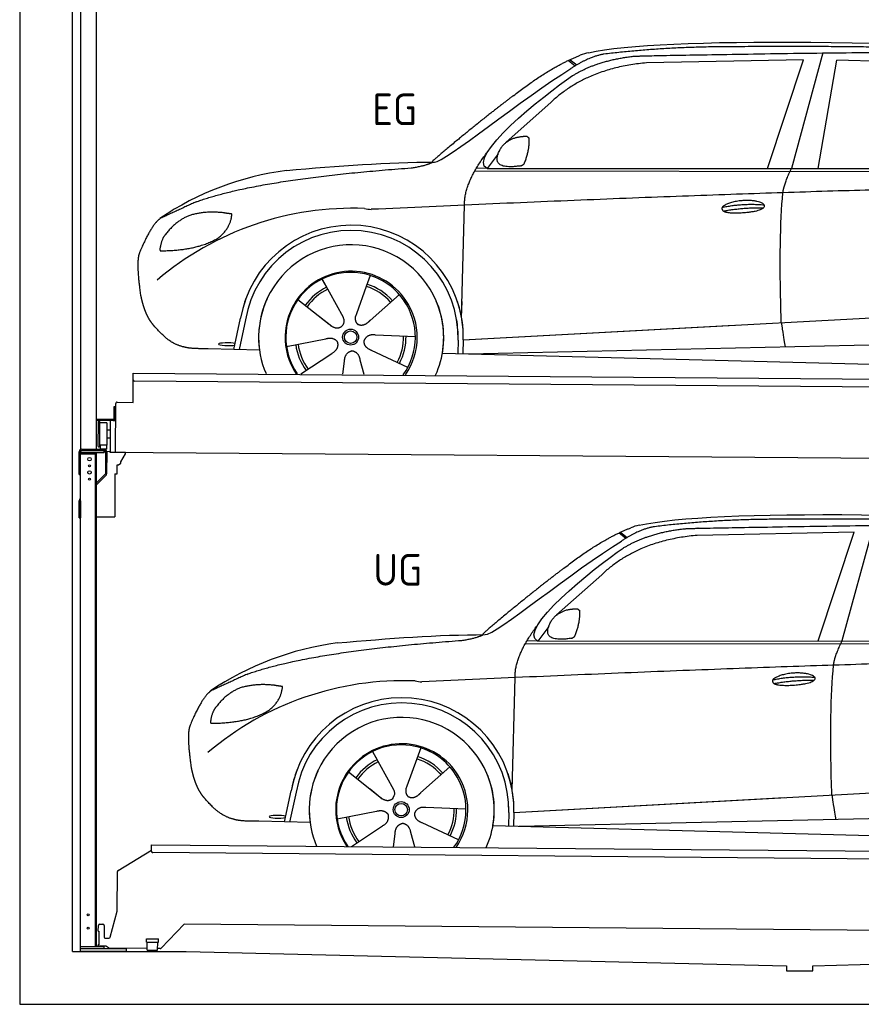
# Model space of a CAD drawing. Header units: millimetres. Extents: x -411 to 6777, y 0 to 6327.
# Tile 1 of 6: x 0 to 3183, y 0 to 3725. Entities that reach past the tile are written whole.
import ezdxf

# ---------------------------------------------------------------- set-up
doc = ezdxf.new("R2010")
doc.units = ezdxf.units.MM
for name, color, linetype, lineweight in [('car', 10, 'Continuous', 25), ('Gebäude', 7, 'Continuous', 25), ('Logo', 7, 'Continuous', 25), ('Plattform', 7, 'Continuous', 25), ('Sichtbare Kanten(DIN)', 7, 'Continuous', 25), ('Ständer hinten', 7, 'Continuous', 25)]:
    doc.layers.add(name, color=color, linetype=linetype, lineweight=lineweight)
doc.styles.get("Standard").update_dxf_attribs({"font": 'ISOCP.SHX'})

# ---------------------------------------------------------------- blocks, each defined once
blk = doc.blocks.new('UG Plattfrom Gl550')
at = {"layer": 'Plattform'}
for p, q in [((498.1, 578.8), (498.2, 597.8)), ((498.2, 597.8), (498.3, 603.8)), ((498.3, 603.8), (5435.1, 560.7)), ((371.8, 506.3), (498.1, 583.5)), ((5429.8, 530.7), (503, 573.7)), ((368.7, 352.3), (369.4, 502.1)), ((342.2, 253.9), (368.7, 352.3)), ((297.4, 276.5), (297.6, 298.5)), ((302.6, 303.5), (314.6, 303.4)), ((319.6, 298.3), (319.2, 255.3)), ((621.4, 302.7), (535.3, 212)), ((5347, 261.5), (621.4, 302.7)), ((297.4, 276.5), (299.7, 276.5)), ((299.7, 276.5), (299.3, 225.5)), ((296.9, 220.5), (297, 225.5)), ((299.3, 225.5), (297, 225.5)), ((324.2, 250.3), (337.3, 250.2)), ((479.6, 234.9), (479.7, 247.9)), ((479.6, 234.9), (524.6, 234.5)), ((479.7, 247.9), (524.7, 247.5)), ((481.8, 204.9), (482.1, 234.9)), ((521.8, 204.6), (522.1, 234.6)), ((524.6, 234.5), (524.7, 247.5)), ((325.2, 220.3), (296.9, 220.5)), ((335.5, 213.3), (328.3, 219.2)), ((481.8, 210.9), (338.6, 212.2)), ((481.8, 204.9), (521.8, 204.6)), ((531.7, 210.5), (521.8, 210.6))]:
    blk.add_line(p, q, dxfattribs=at)
for centre, start, end in [((503.1, 578.7), 179.5, 269.5), ((374.4, 502.1), 121.4261, 179.5), ((302.6, 298.5), 89.5, 179.5), ((314.6, 298.4), 359.5, 89.5), ((324.2, 255.3), 179.5, 269.5), ((337.4, 255.2), 269.5, 344.9258), ((325.1, 215.3), 50.8402, 89.5), ((338.6, 217.2), 230.8402, 269.5), ((531.7, 215.5), 269.5, 316.4902)]:
    blk.add_arc(centre, 5, start, end, dxfattribs=at)
blk = doc.blocks.new('Palette EG Gl550')
at = {"layer": 'Sichtbare Kanten(DIN)'}
for p, q in [((428.6, 2277), (429.5, 2387)), ((429.5, 2387), (5467.3, 2348)), ((5462.1, 2318), (434.2, 2357)), ((362.6, 2087.5), (363.6, 2272.5)), ((368.6, 2277.5), (428.6, 2277)), ((356.5, 2260.3), (356.1, 2214.3)), ((363.5, 2260.2), (356.5, 2260.3)), ((358.1, 2213.3), (358.5, 2260.3)), ((354.1, 2212.3), (292.8, 2212.8)), ((293.1, 2212.8), (293.1, 2207.8)), ((293.1, 2210.8), (355.1, 2210.3)), ((355.1, 2207.3), (293.1, 2207.8)), ((297.3, 2110.5), (298, 2204.5)), ((302, 2204.5), (301.3, 2110.5)), ((330, 2199.4), (329.3, 2115.2)), ((342.6, 2207.4), (341.7, 2087.7)), ((355.1, 2207.3), (355.1, 2210.3)), ((363.1, 2213.2), (358.1, 2213.3)), ((358.2, 2213.3), (363.1, 2213.2)), ((342.3, 2171.9), (329.8, 2172.3)), ((342.1, 2141.7), (329.5, 2141.8)), ((328.9, 2115), (303.9, 2115)), ((303.9, 2115), (303.9, 2100)), ((328.9, 2115), (303.9, 2115)), ((303.9, 2115), (303.9, 2100)), ((303.9, 2100), (328.9, 2100)), ((328.9, 2100), (303.9, 2100)), ((328.9, 2115), (328.9, 2100)), ((328.9, 2115), (328.9, 2100)), ((5465, 2048), (341.7, 2087.7))]:
    blk.add_line(p, q, dxfattribs=at)
for centre, radius, start, end in [((434.3, 2362), 5, 179.556, 269.556), ((368.6, 2272.5), 5, 89.556, 179.556), ((300, 2204.5), 2, 359.3444, 179.3444), ((302.4, 2200.4), 0.4, 179.3444, 271.7264), ((313.4, 1873.4), 326.8, 87.1681, 91.938), ((329.6, 2199.4), 0.4, 359.3444, 86.9565), ((354.1, 2214.3), 2.01, 269.7445, 359.3674), ((355.1, 2213.3), 3, 269.7663, 359.5554), ((355.1, 2213.3), 6, 269.556, 359.556), ((355.1, 2213.3), 6, 269.5566, 359.5553), ((299.3, 2110.5), 2, 179.3444, 359.3444), ((301.7, 2114.6), 0.4, 86.9623, 179.3444), ((302.7, 2123.3), 8.39, 263.3001, 278.0521), ((328.9, 2115.2), 0.4, 267.6536, 359.3444)]:
    blk.add_arc(centre, radius, start, end, dxfattribs=at)
blk = doc.blocks.new('Ständer hinten')
at = {"layer": 'Ständer hinten'}
for p, q in [((229.9, 5112), (229.9, 2098.6)), ((229.9, 5112), (289.9, 5112)), ((289.9, 2100), (289.9, 5112)), ((289.9, 4992), (312.9, 4992)), ((312.9, 4992), (312.9, 4490.7)), ((312.9, 4490.7), (289.9, 4491)), ((230, 2090), (230, 2087)), ((230, 2087), (318.9, 2087)), ((318.9, 2095), (235, 2095)), ((318.9, 2095), (318.9, 2087))]:
    blk.add_line(p, q, dxfattribs=at)
blk = doc.blocks.new('Car_EG')
at = {"layer": 'car'}
for p, q in [((3037.9, 3598.8), (2918.5, 3161.9)), ((2075.4, 3570.6), (2101.4, 3550.1)), ((2081.3, 3573.3), (2106.7, 3553.2)), ((2964.5, 3573), (2370.7, 3561.1)), ((2828.5, 3161.9), (2964.5, 3573)), ((3020.2, 3162), (3091, 3571.1)), ((3792.6, 3554.8), (3091, 3571.1)), ((2009.8, 3412.5), (1839, 3260.1)), ((1809.4, 3217), (1768.3, 3161.3)), ((1721.3, 3152.4), (4364.6, 3149.2)), ((1768.3, 3161.3), (1727, 3162.4)), ((1768.3, 3161.3), (4420.2, 3162.7)), ((1671.2, 2597.6), (1682.3, 3023.1)), ((1325.6, 2757.3), (1310.5, 2715.6)), ((1143.3, 2743.6), (1160.5, 2712.6)), ((1143.5, 2743.6), (1222.8, 2599.9)), ((1310.5, 2715.6), (1273.2, 2612.5)), ((1435.9, 2685.1), (1325, 2587)), ((1052.3, 2666.4), (1171, 2572.3)), ((1671.2, 2597.6), (1672.8, 2658.3)), ((1273.2, 2612.5), (1269.4, 2602.2)), ((1677.7, 2513), (3547.7, 2615.1)), ((810, 2477.3), (835.6, 2594.9)), ((854.1, 2589.5), (829.5, 2476.7)), ((1133.8, 2601.8), (1180.1, 2565.1)), ((1677.7, 2513), (2701.8, 2569)), ((1009, 2488.8), (1157.7, 2517.7)), ((1496.5, 2525.5), (1345.2, 2531.8)), ((1658.1, 2512.4), (1656.8, 2462)), ((1677.7, 2513), (1676.5, 2461.5)), ((1697, 2460.9), (3582.9, 2502.3)), ((907, 2474.7), (712.8, 2479.9)), ((1063.5, 2384.5), (1180.5, 2462.2)), ((1468.3, 2409.5), (1331, 2473.5)), ((1598.6, 2463.5), (3647.1, 2410.1)), ((1222.2, 2383.1), (1228.3, 2432.6)), ((1303.4, 2382.4), (1288.2, 2437.1))]:
    blk.add_line(p, q, dxfattribs=at)
for radius in [30.1, 23.6]:
    blk.add_circle((1251.5, 2523.8), radius, dxfattribs=at)
for centre, radius, start, end in [((2188.5, 3429.2), 174.5, 102.3489, 113.0153), ((1156.1, 2041.5), 1122.3, 97.5147, 123.9129), ((1259.2, 1870.1), 1141.2, 87.724, 130.3913), ((1332, 3124.5), 117.4, 256.4608, 268.6636), ((1253.6, 2522.9), 424.2, 10.1481, 170.2223), ((1253.4, 2522.7), 404.8, 358.5419, 170.499), ((1253.6, 2522.9), 350, 350.2258, 187.9239), ((1251.5, 2523.8), 245, 51.7123, 188.2101), ((1253.6, 2522.9), 250, 34.003, 143.5989), ((1251.5, 2523.8), 245, 30.221, 72.4019), ((1251.5, 2523.8), 209.6, 41.1302, 72.8747), ((1251.5, 2523.8), 209.6, 115.7372, 144.8747), ((1251.5, 2523.8), 200.6, 115.5705, 145.0215), ((1251.5, 2523.8), 200.6, 41.1155, 72.9111), ((1253.6, 2522.9), 424.2, 158.9384, 170.2223), ((1253.6, 2522.9), 350, 154.4856, 203.0931), ((1253.6, 2522.9), 350, 154.4856, 157.347), ((1253.6, 2522.9), 250, 143.5989, 213.5789), ((1251.5, 2523.8), 245, 144.4019, 214.6129), ((1253.6, 2522.9), 250, 143.5989, 147.9713), ((1251.5, 2523.8), 245, 143.0042, 147.4925), ((1251.5, 2523.8), 200.6, 41.1155, 44.3784), ((1251.5, 2523.8), 245, 324.3871, 34.5977), ((1253.6, 2522.9), 250, 325.4211, 34.003), ((1253.6, 2522.9), 250, 29.7422, 34.003), ((1253.6, 2522.9), 350, 350.2258, 23.1163), ((1253.6, 2522.9), 424.2, 358.6661, 18.6635), ((1253.6, 2522.9), 350, 335.9069, 11.3993), ((1253.6, 2522.9), 404.6, 358.5068, 9.6777), ((1253.6, 2522.9), 424.2, 358.6661, 9.1695), ((1251.5, 2523.8), 209.6, 187.7372, 216.8747), ((1251.5, 2523.8), 200.6, 187.5904, 217.0215), ((1251.5, 2523.8), 200.6, 331.5904, 1.0215), ((1251.5, 2523.8), 209.6, 331.7372, 0.8747)]:
    blk.add_arc(centre, radius, start, end, dxfattribs=at)
blk.add_ellipse((785.5, 2496.9), major_axis=(33.6, -0.3), ratio=0.157274, start_param=0.513473, end_param=5.704241, dxfattribs=at)
for points, degree in [([(2151.2, 3599.7), (2438.8, 3661.3), (3323.8, 3648), (4495.8, 3584.7)], 3), ([(2681.9, 3622.1), (2439, 3622), (2209.6, 3594.1)], 2), ([(3646, 3607.4), (3297.8, 3626.8), (2681.9, 3622.1)], 2), ([(1866.9, 3436.8), (2008, 3547.1), (2120.2, 3589.8)], 2), ([(2209.6, 3594.1), (2153.4, 3585.1), (2085, 3539.8)], 2), ([(2091.3, 3513.1), (2185.1, 3570.8), (2320.7, 3586)], 2), ([(1568.6, 3185.8), (1604.3, 3182), (1906.5, 3430.9), (2085, 3539.8)], 3), ([(2370.7, 3561.1), (2146.6, 3541.8), (2009.8, 3412.5)], 2), ([(1768.3, 3161.3), (1685.3, 3201.4), (1979.2, 3437.7), (2091.3, 3513.1)], 3), ([(1866.9, 3436.8), (1785.8, 3376.3), (1683.4, 3292.9), (1554.1, 3187.7), (1560, 3185.7)], 4), ([(1817.6, 3234.6), (1834.1, 3264.9), (1876.9, 3279)], 2), ([(1876.9, 3279), (1905.6, 3284.7), (1918.5, 3283.5)], 2), ([(1918.5, 3283.5), (1924.5, 3277.4), (1927, 3277.3)], 2), ([(1908.1, 3179.4), (1929.6, 3232.4), (1927, 3277.3)], 2), ([(1682.3, 3023.1), (1679.9, 3106.7), (1768.8, 3224)], 2), ([(1894.6, 3171.7), (1772.4, 3153), (1817.6, 3234.6)], 2), ([(1009.4, 3154.2), (1205.7, 3172.1), (1390.9, 3185.2), (1568.6, 3185.8)], 3), ([(1480.7, 3163.9), (1533.9, 3171.8), (1559.7, 3184.7)], 2), ([(1894.6, 3171.7), (1900.7, 3173.5), (1908.1, 3179.4)], 2), ([(667.1, 3035.4), (903.7, 3122), (1480.7, 3163.9)], 2), ([(2886.6, 3070), (2889.7, 3101), (2918.5, 3161.9)], 2), ([(4638.8, 3091), (3762.4, 3119.4), (1329.3, 3007.2)], 2), ([(667.1, 3035.4), (532.9, 2973.5)], 1), ([(2656.5, 3014.7), (2732, 3030.9), (2815.5, 3024.4)], 2), ([(643.1, 2984.4), (590.8, 2963.7), (552.7, 2913.7)], 2), ([(770, 2994.2), (702.5, 3001.9), (643.1, 2984.4)], 2), ([(752.9, 2900.7), (798.9, 2937.7), (802.6, 2989.5)], 2), ([(802.6, 2989.5), (784.9, 2991.6), (770, 2994.2)], 2), ([(2661.4, 3000.8), (2735.6, 3014.7), (2813.5, 3013.3)], 2), ([(532.9, 2973.5), (498.2, 2950.8), (453.2, 2843.7)], 2), ([(552.7, 2913.7), (534.5, 2893.9), (529.7, 2852.6)], 2), ([(531, 2850.3), (675.7, 2850.9), (752.9, 2900.7)], 2), ([(453.2, 2843.7), (446.7, 2827.8), (444.7, 2799.3), (445.7, 2766.9), (456.9, 2683.7)], 4), ([(529.7, 2852.6), (533.1, 2852.5), (531, 2850.3)], 2), ([(1171, 2572.3), (1194.3, 2550.4), (1217.6, 2563.8)], 2), ([(1157.7, 2517.7), (1188.4, 2526.4), (1203, 2503.9)], 2), ([(1180.5, 2462.2), (1208.5, 2477.6), (1203, 2503.9)], 2), ([(1331, 2473.5), (1301, 2484.5), (1302.5, 2511.3)], 2), ([(1345.2, 2531.8), (1313.5, 2535.8), (1302.5, 2511.3)], 2), ([(1228.3, 2432.6), (1229.5, 2464.6), (1255.5, 2471.5)], 2), ([(1288.2, 2437.1), (1282.2, 2468.5), (1255.5, 2471.5)], 2)]:
    blk.add_open_spline(points, degree=degree, dxfattribs=at)
for points, degree, knots in [([(2320.7, 3586), (2347.3, 3588), (2486.7, 3589.9), (3508.2, 3610), (4128.4, 3603.6), (4583.8, 3431), (4560.1, 3257.3)], 4, [0.0821318, 0.0821318, 0.0821318, 0.0821318, 0.0821318, 0.258851, 0.508851, 1, 1, 1, 1, 1]), ([(2880.4, 2578.7), (2879.9, 2592.3), (2879.5, 2605.6), (2879.1, 2618.8), (2873.5, 2808.7), (2876, 2959.1), (2886.6, 3070)], 3, [0, 0, 0, 0, 0.064923, 0.064923, 0.064923, 1, 1, 1, 1]), ([(2656.5, 3014.7), (2660.7, 3019.8), (2681.9, 3035.9), (2764.7, 3055.3), (2879.8, 3018.1), (2770.8, 2990.5), (2686, 2991.9), (2651.7, 2995.8), (2656.5, 3014.7)], 5, [0, 0, 0, 0, 0, 0, 0.300106, 0.500106, 0.700106, 1, 1, 1, 1, 1, 1]), ([(456.9, 2683.7), (457.7, 2679.5), (458.6, 2675.3), (459.5, 2671.1), (460.5, 2667.1), (464, 2652.3), (468, 2638.6), (472.4, 2626.1), (477.3, 2614.8)], 4, [0.4914944, 0.4914944, 0.4914944, 0.4914944, 0.4914944, 0.5422469, 0.5422469, 0.5422469, 0.5422469, 0.728655, 0.728655, 0.728655, 0.728655, 0.728655]), ([(476.9, 2615.5), (478.3, 2612.3), (479.7, 2609.2), (481.1, 2606.2), (482.6, 2603.3), (488.2, 2592.2), (494.2, 2582.8), (500.4, 2574.9), (506.9, 2567.4)], 4, [0.7288005, 0.7288005, 0.7288005, 0.7288005, 0.7288005, 0.7843928, 0.7843928, 0.7843928, 0.7843928, 1, 1, 1, 1, 1]), ([(1222.8, 2599.9), (1224.5, 2595.8), (1225.5, 2591.8), (1225.8, 2587.9), (1226.4, 2579.3), (1223.7, 2571.3), (1217.6, 2563.8)], 3, [0.2167758, 0.2167758, 0.2167758, 0.2167758, 0.4600873, 0.4600873, 0.4600873, 1, 1, 1, 1]), ([(1269.4, 2602.2), (1268.8, 2599), (1268.5, 2596), (1268.6, 2593.1), (1269, 2590.3), (1269.7, 2584.5), (1271.7, 2579.2), (1275.3, 2574.6), (1280.2, 2571.6)], 4, [0.3191838, 0.3191838, 0.3191838, 0.3191838, 0.3191838, 0.5438253, 0.5438253, 0.5438253, 0.5438253, 1, 1, 1, 1, 1]), ([(1325, 2587), (1325, 2587), (1325, 2587), (1325, 2587), (1325, 2587), (1315.9, 2577.3), (1305.2, 2567.4), (1290.9, 2565), (1280.2, 2571.6)], 4, [-0.000003, -0.000003, -0.000003, -0.000003, -0.000003, 0, 0, 0, 0, 1, 1, 1, 1, 1]), ([(2880.4, 2578.7), (2881, 2574), (2881.7, 2569.5), (2882.4, 2565.2), (2883, 2561.2), (2883.5, 2557.3), (2884.1, 2553.5), (2888.6, 2523.3), (2892.2, 2501.2), (2894.7, 2487.2)], 3, [-0.000011, -0.000011, -0.000011, -0.000011, 0.107576, 0.107576, 0.107576, 0.206414, 0.206414, 0.206414, 1, 1, 1, 1]), ([(712.8, 2479.9), (688.1, 2480.6), (632.5, 2477), (596.4, 2490.9), (552.8, 2516), (506.9, 2567.4)], 4, [0, 0, 0, 0, 0, 0.597866, 1, 1, 1, 1, 1])]:
    blk.add_open_spline(points, degree=degree, knots=knots, dxfattribs=at)
blk = doc.blocks.new('Car_147')
at = {"layer": 'car'}
for p, q in [((3229.2, 1811.5), (3109.9, 1374.6)), ((2266.8, 1783.3), (2292.7, 1762.8)), ((2272.6, 1786), (2298, 1765.9)), ((3155.8, 1785.7), (2562, 1773.8)), ((3019.9, 1374.6), (3155.8, 1785.7)), ((2201.2, 1625.2), (2030.4, 1472.8)), ((2000.7, 1429.7), (1959.6, 1374)), ((1912.6, 1365.1), (4556, 1361.9)), ((1959.6, 1374), (1918.4, 1375.1)), ((1959.6, 1374), (4611.6, 1375.4)), ((1862.5, 810.3), (1873.6, 1235.8)), ((1517, 970), (1501.9, 928.3)), ((1334.7, 956.3), (1351.9, 925.3)), ((1334.8, 956.3), (1414.2, 812.6)), ((1501.9, 928.3), (1464.5, 825.2)), ((1627.3, 897.8), (1516.3, 799.7)), ((1243.7, 879.1), (1362.3, 785)), ((1862.5, 810.3), (1864.1, 871)), ((1464.5, 825.2), (1460.7, 814.9)), ((1869, 725.7), (3739, 827.8)), ((1001.4, 690), (1027, 807.6)), ((1045.5, 802.2), (1020.9, 689.4)), ((1325.2, 814.5), (1371.4, 777.8)), ((1869, 725.7), (2893.1, 781.7)), ((1200.4, 701.5), (1349, 730.4)), ((1687.9, 738.2), (1536.6, 744.5)), ((1849.4, 725.1), (1848.1, 674.7)), ((1869, 725.7), (1867.8, 674.2)), ((1888.4, 673.6), (3774.2, 715)), ((1098.3, 687.4), (904.1, 692.6)), ((1254.9, 597.2), (1371.8, 674.9)), ((1659.6, 622.2), (1522.4, 686.2)), ((1789.9, 676.2), (3838.5, 622.8)), ((1413.6, 595.8), (1419.7, 645.3)), ((1494.8, 595.1), (1479.5, 649.8))]:
    blk.add_line(p, q, dxfattribs=at)
for radius in [30.1, 23.6]:
    blk.add_circle((1442.9, 736.5), radius, dxfattribs=at)
for centre, radius, start, end in [((2379.8, 1641.9), 174.5, 102.3489, 113.0153), ((1347.5, 254.1), 1122.3, 97.5147, 123.9129), ((1450.6, 82.8), 1141.2, 87.724, 130.3913), ((1523.4, 1337.2), 117.4, 256.4608, 268.6636), ((1445, 735.6), 424.2, 10.1481, 170.2223), ((1444.7, 735.4), 404.8, 358.5419, 170.499), ((1445, 735.6), 350, 350.2258, 187.9239), ((1442.9, 736.5), 245, 51.7123, 188.2101), ((1445, 735.6), 250, 34.003, 143.5989), ((1442.9, 736.5), 245, 30.221, 72.4019), ((1442.9, 736.5), 209.6, 41.1302, 72.8747), ((1442.9, 736.5), 209.6, 115.7372, 144.8747), ((1442.9, 736.5), 200.6, 115.5705, 145.0215), ((1442.9, 736.5), 200.6, 41.1155, 72.9111), ((1445, 735.6), 424.2, 158.9384, 170.2223), ((1445, 735.6), 350, 154.4856, 203.0931), ((1445, 735.6), 350, 154.4856, 157.347), ((1445, 735.6), 250, 143.5989, 213.5789), ((1442.9, 736.5), 245, 144.4019, 214.6129), ((1445, 735.6), 250, 143.5989, 147.9713), ((1442.9, 736.5), 245, 143.0042, 147.4925), ((1442.9, 736.5), 200.6, 41.1155, 44.3784), ((1442.9, 736.5), 245, 324.3871, 34.5977), ((1445, 735.6), 250, 325.4211, 34.003), ((1445, 735.6), 250, 29.7422, 34.003), ((1445, 735.6), 350, 350.2258, 23.1163), ((1445, 735.6), 424.2, 358.6661, 18.6635), ((1445, 735.6), 350, 335.9069, 11.3993), ((1445, 735.6), 404.6, 358.5068, 9.6777), ((1445, 735.6), 424.2, 358.6661, 9.1695), ((1442.9, 736.5), 209.6, 187.7372, 216.8747), ((1442.9, 736.5), 200.6, 187.5904, 217.0215), ((1442.9, 736.5), 200.6, 331.5904, 1.0215), ((1442.9, 736.5), 209.6, 331.7372, 0.8747)]:
    blk.add_arc(centre, radius, start, end, dxfattribs=at)
blk.add_ellipse((976.9, 709.6), major_axis=(33.6, -0.3), ratio=0.157274, start_param=0.513473, end_param=5.704241, dxfattribs=at)
for points, degree in [([(2342.5, 1812.4), (2630.1, 1874), (3515.1, 1860.7), (4687.1, 1797.4)], 3), ([(2873.2, 1834.8), (2630.4, 1834.7), (2401, 1806.8)], 2), ([(3837.4, 1820.1), (3489.2, 1839.5), (2873.2, 1834.8)], 2), ([(2058.2, 1649.5), (2199.3, 1759.8), (2311.6, 1802.5)], 2), ([(2401, 1806.8), (2344.7, 1797.8), (2276.3, 1752.5)], 2), ([(2282.7, 1725.8), (2376.5, 1783.5), (2512.1, 1798.7)], 2), ([(1760, 1398.5), (1795.6, 1394.7), (2097.9, 1643.6), (2276.3, 1752.5)], 3), ([(2562, 1773.8), (2337.9, 1754.5), (2201.2, 1625.2)], 2), ([(1959.6, 1374), (1876.6, 1414.1), (2170.6, 1650.4), (2282.7, 1725.8)], 3), ([(2058.2, 1649.5), (1977.1, 1589), (1874.8, 1505.6), (1745.4, 1400.4), (1751.4, 1398.4)], 4), ([(2009, 1447.3), (2025.5, 1477.6), (2068.2, 1491.7)], 2), ([(2068.2, 1491.7), (2096.9, 1497.4), (2109.8, 1496.2)], 2), ([(2099.5, 1392.1), (2120.9, 1445.1), (2118.3, 1490)], 2), ([(2109.8, 1496.2), (2115.9, 1490.1), (2118.3, 1490)], 2), ([(1873.6, 1235.8), (1871.3, 1319.4), (1960.2, 1436.7)], 2), ([(2086, 1384.4), (1963.8, 1365.7), (2009, 1447.3)], 2), ([(1200.7, 1366.9), (1397, 1384.8), (1582.2, 1397.9), (1760, 1398.5)], 3), ([(1672.1, 1376.6), (1725.2, 1384.5), (1751.1, 1397.4)], 2), ([(2086, 1384.4), (2092, 1386.2), (2099.5, 1392.1)], 2), ([(858.5, 1248.1), (1095.1, 1334.7), (1672.1, 1376.6)], 2), ([(3077.9, 1282.7), (3081.1, 1313.7), (3109.9, 1374.6)], 2), ([(4830.2, 1303.7), (3953.8, 1332.1), (1520.6, 1219.9)], 2), ([(858.5, 1248.1), (724.2, 1186.2)], 1), ([(2847.8, 1227.4), (2923.4, 1243.6), (3006.8, 1237.1)], 2), ([(834.4, 1197.1), (782.1, 1176.4), (744.1, 1126.4)], 2), ([(961.4, 1206.9), (893.8, 1214.6), (834.4, 1197.1)], 2), ([(944.2, 1113.4), (990.3, 1150.4), (994, 1202.2)], 2), ([(994, 1202.2), (976.3, 1204.3), (961.4, 1206.9)], 2), ([(2852.8, 1213.5), (2926.9, 1227.4), (3004.8, 1226)], 2), ([(724.2, 1186.2), (689.6, 1163.5), (644.6, 1056.4)], 2), ([(744.1, 1126.4), (725.8, 1106.6), (721.1, 1065.3)], 2), ([(722.4, 1063), (867.1, 1063.6), (944.2, 1113.4)], 2), ([(644.6, 1056.4), (638.1, 1040.5), (636, 1012), (637.1, 979.6), (648.2, 896.4)], 4), ([(721.1, 1065.3), (724.5, 1065.2), (722.4, 1063)], 2), ([(1362.3, 785), (1385.6, 763.1), (1409, 776.5)], 2), ([(1536.6, 744.5), (1504.9, 748.5), (1493.9, 724)], 2), ([(1349, 730.4), (1379.8, 739.1), (1394.4, 716.6)], 2), ([(1371.8, 674.9), (1399.8, 690.3), (1394.4, 716.6)], 2), ([(1522.4, 686.2), (1492.4, 697.2), (1493.9, 724)], 2), ([(1419.7, 645.3), (1420.9, 677.3), (1446.8, 684.2)], 2), ([(1479.5, 649.8), (1473.5, 681.2), (1446.8, 684.2)], 2)]:
    blk.add_open_spline(points, degree=degree, dxfattribs=at)
for points, degree, knots in [([(2512.1, 1798.7), (2538.6, 1800.7), (2678.1, 1802.6), (3699.5, 1822.7), (4319.8, 1816.3), (4775.2, 1643.7), (4751.5, 1470)], 4, [0.0821318, 0.0821318, 0.0821318, 0.0821318, 0.0821318, 0.258851, 0.508851, 1, 1, 1, 1, 1]), ([(3071.7, 791.4), (3071.2, 805), (3070.8, 818.3), (3070.4, 831.5), (3064.8, 1021.4), (3067.3, 1171.8), (3077.9, 1282.7)], 3, [0, 0, 0, 0, 0.064923, 0.064923, 0.064923, 1, 1, 1, 1]), ([(2847.8, 1227.4), (2852.1, 1232.5), (2873.2, 1248.6), (2956.1, 1268), (3071.1, 1230.8), (2962.2, 1203.2), (2877.4, 1204.6), (2843.1, 1208.5), (2847.8, 1227.4)], 5, [0, 0, 0, 0, 0, 0, 0.300106, 0.500106, 0.700106, 1, 1, 1, 1, 1, 1]), ([(648.2, 896.4), (649.1, 892.2), (650, 888), (650.9, 883.8), (651.9, 879.8), (655.4, 865), (659.4, 851.3), (663.8, 838.8), (668.6, 827.5)], 4, [0.4914944, 0.4914944, 0.4914944, 0.4914944, 0.4914944, 0.5422469, 0.5422469, 0.5422469, 0.5422469, 0.728655, 0.728655, 0.728655, 0.728655, 0.728655]), ([(668.3, 828.2), (669.7, 825), (671.1, 821.9), (672.5, 818.9), (673.9, 816), (679.6, 804.9), (685.5, 795.5), (691.8, 787.6), (698.3, 780.1)], 4, [0.7288005, 0.7288005, 0.7288005, 0.7288005, 0.7288005, 0.7843928, 0.7843928, 0.7843928, 0.7843928, 1, 1, 1, 1, 1]), ([(1414.2, 812.6), (1415.9, 808.5), (1416.8, 804.5), (1417.1, 800.6), (1417.8, 792), (1415.1, 784), (1409, 776.5)], 3, [0.2167758, 0.2167758, 0.2167758, 0.2167758, 0.4600873, 0.4600873, 0.4600873, 1, 1, 1, 1]), ([(1460.7, 814.9), (1460.2, 811.7), (1459.9, 808.7), (1460, 805.8), (1460.3, 803), (1461.1, 797.2), (1463.1, 791.9), (1466.6, 787.3), (1471.5, 784.3)], 4, [0.3191838, 0.3191838, 0.3191838, 0.3191838, 0.3191838, 0.5438253, 0.5438253, 0.5438253, 0.5438253, 1, 1, 1, 1, 1]), ([(1516.3, 799.7), (1516.3, 799.7), (1516.3, 799.7), (1516.3, 799.7), (1516.3, 799.7), (1507.2, 790), (1496.6, 780.1), (1482.3, 777.7), (1471.5, 784.3)], 4, [-0.000003, -0.000003, -0.000003, -0.000003, -0.000003, 0, 0, 0, 0, 1, 1, 1, 1, 1]), ([(3071.7, 791.4), (3072.4, 786.7), (3073.1, 782.2), (3073.7, 777.9), (3074.3, 773.9), (3074.9, 770), (3075.5, 766.2), (3080, 736), (3083.5, 713.9), (3086, 699.9)], 3, [-0.000011, -0.000011, -0.000011, -0.000011, 0.107576, 0.107576, 0.107576, 0.206414, 0.206414, 0.206414, 1, 1, 1, 1]), ([(904.1, 692.6), (879.5, 693.3), (823.8, 689.7), (787.8, 703.6), (744.1, 728.7), (698.3, 780.1)], 4, [0, 0, 0, 0, 0, 0.597866, 1, 1, 1, 1, 1])]:
    blk.add_open_spline(points, degree=degree, knots=knots, dxfattribs=at)
blk = doc.blocks.new('Gebäude_340_GT190')
at = {"layer": 'Gebäude'}
for p, q in [((0, 5700), (0, 0)), ((200, 200), (200, 5500)), ((200, 200), (630.1, 200)), ((630.1, 200), (2900, 146.1)), ((3000, 146.1), (5231.6, 200)), ((2900, 146.1), (2900, 126.1)), ((2900, 126.1), (3000, 126.1)), ((3000, 126.1), (3000, 146.1)), ((0, 0), (5900, 0))]:
    blk.add_line(p, q, dxfattribs=at)
blk = doc.blocks.new('Ständer_hinten_GT190')
at = {"layer": 'Ständer hinten'}
for p, q in [((225, 2004), (225, 2090)), ((230, 200), (230, 2090)), ((319, 2087), (230, 2087)), ((235, 2100), (319, 2100)), ((319, 2095), (235, 2095)), ((290, 218), (290, 2087)), ((230, 2082), (290, 2082)), ((285, 2082), (285, 218)), ((225, 2004), (230, 2004)), ((290, 1972.1), (322.5, 2003.6)), ((325.9, 2000), (290, 1965.2)), ((360, 2006.3), (360, 1844)), ((230, 1904.9), (225, 1904.9)), ((225, 1840), (225, 1904.9)), ((228.1, 1912.1), (230, 1914)), ((230, 1904.9), (230, 1840)), ((225, 1840), (230, 1840)), ((290, 1844), (360, 1844)), ((319, 218), (230, 218)), ((404, 210), (230, 210)), ((404, 200), (230, 200)), ((319, 210), (319, 218)), ((404, 200), (404, 210))]:
    blk.add_line(p, q, dxfattribs=at)
at = {"layer": 'Ständer hinten', "color": 0}
for p, q in [((319, 2087), (319, 2095)), ((324, 2090), (324, 2007.2)), ((329, 2090), (328.9, 2007.1)), ((341.8, 2089.5), (329, 2090.6)), ((341.8, 2087.7), (341.8, 2089.5)), ((399.8, 2087.2), (341.8, 2087.7)), ((399.7, 2082.7), (399.8, 2087.2)), ((383, 2051.9), (399.7, 2082.7)), ((383, 2047.8), (383, 2051.9)), ((369, 2007), (369, 2040.5)), ((369, 2040.5), (374, 2040.5)), ((374, 2040.5), (382.9, 2047.4)), ((382.9, 2047.4), (383, 2047.8)), ((360, 2006.3), (369, 2007))]:
    blk.add_line(p, q, dxfattribs=at)
at = {"layer": 'Ständer hinten'}
for centre, radius in [((264, 2062), 6.5), ((264, 2012), 6.5), ((264, 2037), 3.7), ((264, 1987), 3.7), ((258.6, 338), 3.7), ((258.6, 288), 3.7)]:
    blk.add_circle(centre, radius, dxfattribs=at)
for centre, radius, start in [((235, 2090), 10, 90), ((235, 2090), 5, 90), ((235, 1904.9), 10, 134.1186)]:
    blk.add_arc(centre, radius, start, 180, dxfattribs=at)
at = {"layer": 'Ständer hinten', "color": 0}
for centre, radius, start, end in [((319, 2090), 10, 0.0086, 89.9915), ((319, 2090), 5, 0, 90), ((319, 2007.2), 5, 314.0428, 0), ((318.9, 2007.1), 10, 314.1186, 0)]:
    blk.add_arc(centre, radius, start, end, dxfattribs=at)

msp = doc.modelspace()

# ---------------------------------------------------------------- block references
for name in ['Car_EG', 'Car_147']:
    msp.add_blockref(name, (0, 0))
at = {"layer": 'Gebäude'}
msp.add_blockref('Gebäude_340_GT190', (0, 0), dxfattribs=at)
at = {"layer": 'Plattform'}
for name in ['Palette EG Gl550', 'UG Plattfrom Gl550']:
    msp.add_blockref(name, (0, 0), dxfattribs=at)
at = {"layer": 'Ständer hinten'}
for name in ['Ständer hinten', 'Ständer_hinten_GT190']:
    msp.add_blockref(name, (0, 0), dxfattribs=at)

# ---------------------------------------------------------------- texts
msp.add_text('UG', height=120).set_placement((1337.66, 1583.58))
at = {"layer": 'Logo'}
msp.add_text('EG', height=120, dxfattribs=at).set_placement((1334, 3325.32))

doc.saveas('drawing.dxf')
